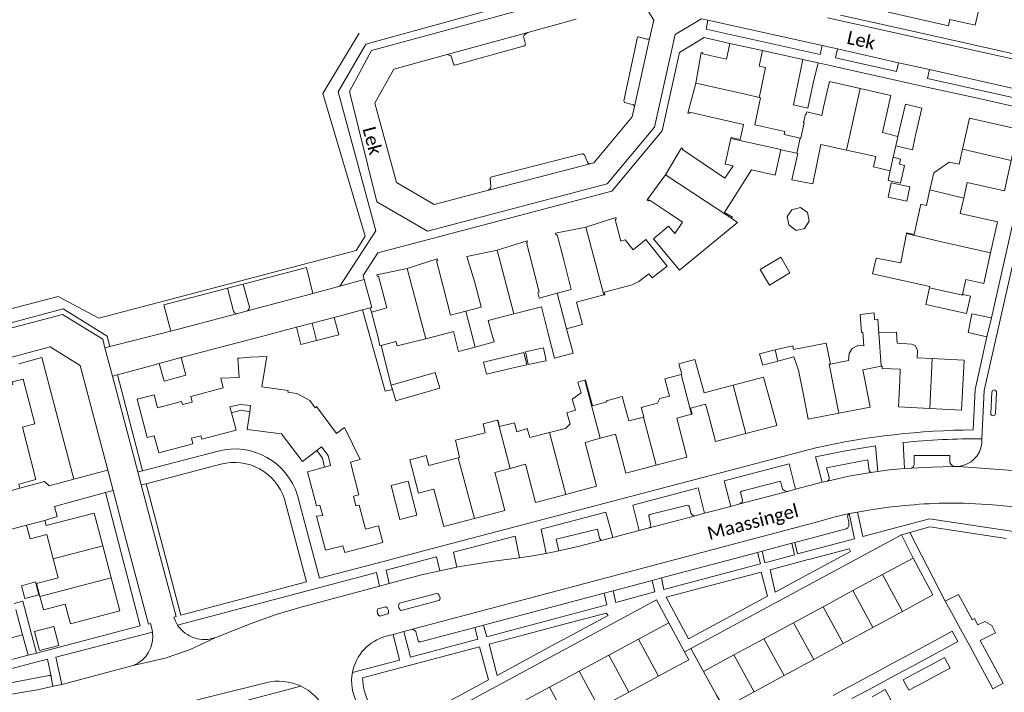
# Model space of a CAD drawing. Extents: x 177628 to 188968, y 384226 to 390673.
# Tile 201 of 256: x 183794 to 183981, y 385762 to 385890. Entities that reach past the tile are written whole.
import ezdxf

# ---------------------------------------------------------------- set-up
doc = ezdxf.new("R2010")
doc.units = 0
for name, color, linetype, lineweight in [('B01_D', 14, 'Continuous', 9), ('B01_F', 14, 'Continuous', 9), ('B01_T', 14, 'Continuous', 9), ('B02_D', 14, 'Continuous', 9), ('B02_F', 14, 'Continuous', 9), ('B02_T', 14, 'Continuous', 9), ('B07_D', 14, 'Continuous', 9), ('B11_D', 14, 'Continuous', 9), ('B11_F', 14, 'Continuous', 9), ('B11_S', 14, 'Continuous', 9), ('B14_F', 14, 'Continuous', 9), ('T02_T', 253, 'RASTER', 9), ('T03_F', 253, 'Continuous', 9), ('T03_T', 253, 'Continuous', 9), ('T04_F', 253, 'HAAG', 9), ('T04_T', 253, 'HAAG', 9), ('T05_F', 253, 'Continuous', 9), ('T05_T', 253, 'Continuous', 9), ('T22_F', 253, 'Continuous', 9), ('T22_T', 253, 'Continuous', 9), ('V00_D', 253, 'Continuous', 9), ('V00_F', 8, 'Continuous', 9), ('V00_T', 8, 'Continuous', 9), ('Z06', 7, 'Continuous', 9)]:
    doc.layers.add(name, color=color, linetype=linetype, lineweight=lineweight)
doc.styles.add('Legend', font='calibri.ttf')
doc.linetypes.add('HAAG', pattern='A,4,-1,[5,TOPOCAD.SHX,S=0.35,R=0,X=-0.35,Y=-0.35],-1', length=6)
doc.linetypes.add('RASTER', pattern='A,4,-1,[4,TOPOCAD.SHX,S=0.5,R=0,X=-0.5,Y=0],-1', length=6)

msp = doc.modelspace()

# ---------------------------------------------------------------- linework, layer by layer
at = {"layer": 'B01_D', "linetype": 'Continuous'}
for points in [[(183954.002, 385876.696), (183948.186, 385878), (183947.092, 385873.121)], [(183961.18, 385867.589), (183958.273, 385868.33), (183959.884, 385875.378), (183954.002, 385876.696)], [(183868.029, 385842.504), (183873.719, 385844.324), (183873.808, 385844.027), (183873.585, 385843.958), (183874.805, 385839.345)], [(183861.213, 385834.226), (183864.139, 385835.001), (183862.564, 385841.074), (183862.338, 385841.027), (183862.28, 385841.311), (183868.029, 385842.504)], [(183862.493, 385829.393), (183861.213, 385834.226)], [(183834.662, 385815.089), (183835.519, 385811.812), (183829.032, 385810.107), (183828.856, 385810.752), (183827.04, 385810.253), (183827.321, 385809.193), (183820.845, 385807.473), (183819.979, 385810.736), (183818.673, 385810.417), (183816.757, 385817.701), (183819.962, 385818.533), (183820.603, 385816.064)], [(183838.123, 385815.313), (183838.282, 385816.48), (183836.288, 385816.707), (183834.364, 385816.227), (183834.662, 385815.089)], [(183921.836, 385815.958), (183922.127, 385814.846), (183922.008, 385814.815)], [(183850.86, 385807.934), (183848.118, 385805.85), (183844.147, 385811.08), (183837.665, 385811.942), (183838.123, 385815.313)], [(183922.008, 385814.815), (183919.206, 385814.081), (183921.144, 385806.681), (183915.296, 385805.149)], [(183852.31, 385804.772), (183853.453, 385805.072), (183852.988, 385807), (183851.761, 385808.619), (183850.86, 385807.934)], [(183915.296, 385805.149), (183909.544, 385803.642), (183908.276, 385808.479)], [(183852.31, 385804.772), (183849.066, 385803.92), (183850.774, 385797.431), (183851.414, 385797.592), (183852.008, 385795.616), (183850.825, 385795.478), (183852.527, 385789.01), (183855.811, 385789.863), (183856.158, 385788.553), (183863.426, 385790.478), (183862.573, 385793.642)], [(183880.77, 385795.031), (183874.98, 385793.503), (183873.099, 385800.629), (183870.189, 385799.861), (183868.913, 385804.696)], [(183884.685, 385803.744), (183885.158, 385801.955)], [(183791.131, 385799.871), (183794.47, 385800.762)], [(183885.304, 385801.399), (183886.581, 385796.564), (183880.77, 385795.031)]]:
    msp.add_lwpolyline(points, dxfattribs=at)
at = {"layer": 'B01_F', "linetype": 'Continuous'}
for points in [[(183942.293, 385823.188), (183941.417, 385825.705), (183938.425, 385824.908)], [(183954.537, 385823.258), (183958.05, 385823.926)], [(183958.05, 385823.926), (183958.183, 385823.951), (183958.192, 385823.533), (183961.64, 385823.359)], [(183921.836, 385815.958), (183924.689, 385816.715)], [(183904.635, 385810.262), (183901.789, 385809.486)], [(183907.56, 385811.06), (183904.635, 385810.262)], [(183887.549, 385804.546), (183884.685, 385803.744)], [(183890.454, 385805.359), (183887.549, 385804.546)]]:
    msp.add_lwpolyline(points, dxfattribs=at)
at = {"layer": 'B01_T', "linetype": 'Continuous'}
for points in [[(183960.102, 385894.122), (183959.433, 385891.144), (183970.801, 385888.589), (183971.05, 385889.749), (183975.883, 385888.697), (183977.677, 385896.732)], [(183929.267, 385885.215), (183928.636, 385882.262), (183924.108, 385883.272), (183924.159, 385883.466), (183923.854, 385883.529), (183922.856, 385877.671)], [(183935.477, 385883.888), (183929.267, 385885.215)], [(183935.023, 385875.784), (183936.069, 385880.673), (183934.846, 385880.935), (183935.477, 385883.888)], [(183926.289, 385871.121), (183921.646, 385872.165), (183921.578, 385871.934), (183921.284, 385872.021), (183922.856, 385877.671)], [(183934.845, 385874.952), (183935.023, 385875.784)], [(183946.745, 385871.559), (183943.896, 385872.222)], [(183946.745, 385871.559), (183947.092, 385873.121)], [(183926.289, 385871.121), (183931.044, 385870.016)], [(183929.48, 385867.208), (183929.512, 385867.355), (183931.26, 385866.968), (183931.894, 385869.828)], [(183931.894, 385869.828), (183931.044, 385870.016)], [(183934.037, 385869.766), (183939.75, 385868.501), (183939.632, 385867.97)], [(183982.726, 385863.011), (183984.053, 385868.936), (183974.785, 385871.012), (183973.47, 385865.142)], [(183929.889, 385862.008), (183928.411, 385862.335), (183929.48, 385867.208)], [(183917.084, 385860.276), (183920.121, 385865.404), (183920.375, 385865.253), (183920.272, 385865.069), (183924.244, 385862.422)], [(183933.418, 385861.227), (183937.919, 385860.231), (183938.979, 385865.018)], [(183960.785, 385865.765), (183960.308, 385863.625)], [(183973.47, 385865.142), (183972.836, 385862.312)], [(183928.303, 385859.669), (183924.244, 385862.422)], [(183959.74, 385861.074), (183956.57, 385861.78), (183957.01, 385863.751)], [(183974.377, 385858.816), (183981.432, 385857.236), (183982.726, 385863.011)], [(183928.303, 385859.669), (183929.889, 385862.008)], [(183917.963, 385852.9), (183913.979, 385855.56), (183913.825, 385855.375), (183913.596, 385855.567), (183917.084, 385860.276)], [(183974.377, 385858.816), (183973.705, 385855.846)], [(183973.705, 385855.846), (183973.045, 385852.933)], [(183917.963, 385852.9), (183920.327, 385851.305)], [(183973.045, 385852.933), (183980.108, 385851.386), (183978.799, 385845.49)], [(183901.932, 385850.377), (183907.606, 385852.181), (183907.697, 385851.895), (183907.494, 385851.834), (183908.596, 385847.668)], [(183914.777, 385848.163), (183917.668, 385850.553), (183918.853, 385849.119), (183920.327, 385851.305)], [(183897.68, 385844.316), (183896.471, 385848.918), (183896.234, 385848.88), (183896.184, 385849.195), (183901.932, 385850.377)], [(183885.1, 385845.95), (183890.789, 385847.756), (183890.88, 385847.473), (183890.671, 385847.417), (183891.881, 385842.783)], [(183913.304, 385847.985), (183910.911, 385846.038), (183909.4, 385847.95), (183908.596, 385847.668)], [(183917.371, 385842.954), (183913.304, 385847.985)], [(183919.736, 385842.166), (183914.777, 385848.163)], [(183880.868, 385839.871), (183879.349, 385844.768), (183885.1, 385845.95)], [(183978.799, 385845.49), (183977.505, 385839.66), (183974.108, 385840.414)], [(183897.68, 385844.316), (183898.904, 385839.535)], [(183893.099, 385837.981), (183891.881, 385842.783)], [(183880.868, 385839.871), (183882.066, 385835.196)], [(183974.108, 385840.414), (183973.479, 385837.583), (183973.558, 385837.566)], [(183876.249, 385833.628), (183874.805, 385839.345)], [(183892.8, 385837.902), (183893.099, 385837.981)], [(183896.501, 385837.8), (183899.175, 385838.508)], [(183893.062, 385836.889), (183896.501, 385837.8)], [(183900.176, 385836.116), (183901.305, 385831.851), (183898.286, 385831.052)], [(183876.249, 385833.628), (183879.141, 385834.385)], [(183882.066, 385835.196), (183882.081, 385835.138), (183879.141, 385834.385)], [(183894.809, 385830.131), (183893.496, 385835.209)], [(183854.181, 385833.205), (183849.964, 385832.107)], [(183850.826, 385828.83), (183855.034, 385829.926), (183854.181, 385833.205)], [(183849.964, 385832.107), (183846.993, 385831.333)], [(183846.993, 385831.333), (183847.847, 385828.054), (183850.826, 385828.83)], [(183874.704, 385829.976), (183876.806, 385830.522), (183877.782, 385826.764), (183880.91, 385827.577)], [(183863.05, 385827.898), (183862.814, 385827.837), (183862.493, 385829.393)], [(183865.892, 385828.637), (183863.05, 385827.898)], [(183951.833, 385825.028), (183948.392, 385824.364)], [(183964.872, 385825.539), (183967.713, 385825.402)], [(183968.783, 385825.351), (183973.777, 385825.099), (183973.298, 385815.611), (183967.24, 385815.917)], [(183967.713, 385825.402), (183968.783, 385825.351)], [(183942.293, 385823.188), (183943.219, 385818.819)], [(183955.012, 385821.057), (183954.537, 385823.258)], [(183961.572, 385821.21), (183961.64, 385823.359)], [(183794.297, 385801.539), (183797.482, 385802.451), (183794.975, 385812.365), (183797.294, 385812.987), (183795.072, 385821.486), (183793.048, 385820.954), (183793.137, 385820.465), (183789.52, 385819.508)], [(183836.092, 385821.816), (183832.61, 385821.65), (183833.094, 385819.817), (183826.909, 385818.183), (183827.184, 385817.141), (183825.341, 385816.654), (183825.178, 385817.272), (183820.603, 385816.064)], [(183915.538, 385816.926), (183916.01, 385817.796), (183917.846, 385818.284), (183916.973, 385821.561), (183920.024, 385822.372)], [(183920.024, 385822.372), (183920.147, 385822.405)], [(183936.91, 385817.539), (183935.68, 385821.86), (183929.919, 385820.331)], [(183955.012, 385821.057), (183955.945, 385816.146), (183949.982, 385815.014)], [(183967.24, 385815.917), (183961.32, 385816.216), (183961.572, 385821.21)], [(183862.573, 385793.642), (183860.133, 385793), (183858.925, 385797.59), (183858.289, 385797.423), (183857.804, 385799.265), (183858.865, 385799.544), (183857.238, 385805.725), (183859.08, 385806.21), (183856.12, 385812.29), (183854.605, 385811.168), (183850.827, 385816.27), (183850.564, 385816.075), (183849.56, 385817.43), (183847.04, 385818.77), (183845.369, 385819), (183845.414, 385819.326), (183840.417, 385820.014)], [(183929.919, 385820.331), (183924.397, 385818.866)], [(183936.91, 385817.539), (183938.179, 385812.703), (183932.323, 385811.167)], [(183949.982, 385815.014), (183944.151, 385813.907), (183943.219, 385818.819)], [(183834.662, 385815.089), (183836.483, 385815.626), (183838.123, 385815.313)], [(183932.323, 385811.167), (183926.577, 385809.66), (183925.309, 385814.496), (183924.689, 385816.715)], [(183912.876, 385814.295), (183910.091, 385813.556)], [(183912.876, 385814.295), (183912.978, 385814.322)], [(183907.56, 385811.06), (183908.276, 385808.479)], [(183898.154, 385799.614), (183903.989, 385801.153), (183901.789, 385809.486)], [(183850.86, 385807.934), (183851.953, 385806.491), (183852.31, 385804.772)], [(183868.913, 385804.696), (183868.523, 385806.171), (183871.612, 385806.986), (183872.103, 385805.122)], [(183898.154, 385799.614), (183892.371, 385798.088), (183890.454, 385805.359)], [(183794.47, 385800.762), (183794.297, 385801.539)], [(183885.158, 385801.955), (183885.304, 385801.399)], [(183810.222, 385789.823), (183808.574, 385796.066), (183799.494, 385793.683), (183799.228, 385794.65)], [(183799.228, 385794.65), (183795.765, 385793.737)], [(183795.765, 385793.737), (183796.438, 385791.184)], [(183796.438, 385791.184), (183799.602, 385792.017), (183800.826, 385787.342)], [(183810.222, 385789.823), (183811.821, 385783.767)], [(183964.065, 385787.505), (183958.293, 385784.382)], [(183963.465, 385778.135), (183967.85, 385780.507), (183964.065, 385787.505)], [(183800.826, 385787.342), (183801.757, 385783.788), (183797.603, 385782.7), (183798.276, 385780.19)], [(183811.821, 385783.767), (183813.471, 385777.52), (183804.09, 385775.037), (183803.105, 385778.759), (183798.948, 385777.659), (183798.436, 385779.593)], [(183952.653, 385781.331), (183958.293, 385784.382)], [(183798.276, 385780.19), (183798.436, 385779.593)], [(183947.014, 385778.281), (183952.653, 385781.331)], [(183941.374, 385775.23), (183947.014, 385778.281)], [(183963.465, 385778.135), (183962.079, 385777.384)], [(183793.713, 385777.762), (183795, 385772.93)], [(183962.079, 385777.384), (183956.45, 385774.331)], [(183911.932, 385772.123), (183917.715, 385775.241)], [(183917.715, 385775.241), (183920.69, 385769.721)], [(183935.734, 385772.179), (183941.374, 385775.23)], [(183956.45, 385774.331), (183950.831, 385771.284)], [(183795, 385772.93), (183791.17, 385771.91), (183791.29, 385771.42), (183786.49, 385770.16), (183786.36, 385770.64), (183778.97, 385768.66), (183779.11, 385768.2), (183774.32, 385766.93), (183774.19, 385767.41), (183770.35, 385766.41), (183769.161, 385770.916), (183766.54, 385770.19), (183767.34, 385767.16), (183744.45, 385761.09), (183743.59, 385764.24), (183741.08, 385763.58), (183740.47, 385762.39), (183735.759, 385764.629)], [(183906.298, 385769.086), (183911.932, 385772.123)], [(183930.075, 385769.117), (183935.734, 385772.179)], [(183950.831, 385771.284), (183945.211, 385768.237)], [(183900.678, 385766.056), (183906.298, 385769.086)], [(183920.69, 385769.721), (183921.508, 385768.204), (183916.877, 385765.707)], [(183930.075, 385769.117), (183924.296, 385765.991)], [(183945.211, 385768.237), (183939.591, 385765.19)], [(183895.049, 385763.022), (183900.678, 385766.056)], [(183915.743, 385765.094), (183910.108, 385762.05)], [(183916.877, 385765.707), (183915.743, 385765.094)], [(183924.296, 385765.991), (183926.738, 385761.477)], [(183939.591, 385765.19), (183933.927, 385762.119)], [(183889.425, 385759.99), (183895.049, 385763.022)], [(183910.108, 385762.05), (183904.474, 385759.006)], [(183933.927, 385762.119), (183928.22, 385759.024), (183926.738, 385761.477)]]:
    msp.add_lwpolyline(points, dxfattribs=at)
at = {"layer": 'B02_D', "linetype": 'Continuous'}
msp.add_lwpolyline([(183964.599, 385868.069), (183965.764, 385872.932), (183962.61, 385873.687), (183961.18, 385867.589)], dxfattribs=at)
at = {"layer": 'B02_F', "linetype": 'Continuous'}
for points in [[(183941.385, 385873.579), (183943.176, 385882.173)], [(183943.176, 385882.173), (183946.027, 385881.54)], [(183946.027, 385881.54), (183945.136, 385877.673)], [(183938.425, 385824.908), (183935.533, 385824.137)], [(183864.995, 385820.333), (183873.363, 385822.722), (183874.208, 385819.761), (183865.84, 385817.372)], [(183865.217, 385819.556), (183864.995, 385820.333)], [(183865.84, 385817.372), (183865.217, 385819.556)], [(183868.184, 385802.141), (183869.84, 385795.689), (183866.611, 385794.86), (183864.955, 385801.312)]]:
    msp.add_lwpolyline(points, dxfattribs=at)
at = {"layer": 'B02_T', "linetype": 'Continuous'}
for points in [[(183944.067, 385872.929), (183945.136, 385877.673)], [(183964.599, 385868.069), (183964.436, 385867.172)], [(183964.436, 385867.172), (183963.964, 385865.056), (183960.785, 385865.765)], [(183973.558, 385837.566), (183974.973, 385837.252), (183974.244, 385833.972), (183969.363, 385835.055)], [(183820.955, 385824.451), (183821.854, 385821.128), (183826.001, 385822.251), (183825.102, 385825.573)], [(183825.102, 385825.573), (183820.955, 385824.451)], [(183973.094, 385774.034), (183971.707, 385776.595)], [(183968.968, 385772.273), (183971.523, 385773.654), (183972.581, 385771.696), (183970.026, 385770.315)], [(183960.127, 385767.494), (183962.647, 385768.856)], [(183978.463, 385768.807), (183979.635, 385766.643)], [(183957.607, 385766.132), (183960.127, 385767.494)], [(183963.705, 385766.898), (183961.185, 385765.536)], [(183965.005, 385765.891), (183967.511, 385767.244)], [(183967.511, 385767.244), (183970.037, 385768.61), (183971.1, 385766.642), (183968.583, 385765.282)], [(183977.618, 385765.674), (183976.498, 385767.744)], [(183961.185, 385765.536), (183958.665, 385764.174)], [(183968.583, 385765.282), (183966.068, 385763.923)], [(183979.635, 385766.643), (183981.189, 385763.772), (183979.224, 385762.709), (183977.618, 385765.674)], [(183951.415, 385762.788), (183948.906, 385761.43)], [(183957.356, 385759.216), (183959.868, 385760.573), (183958.805, 385762.54), (183956.293, 385761.183)]]:
    msp.add_lwpolyline(points, dxfattribs=at)
at = {"layer": 'B07_D', "linetype": 'Continuous'}
for points in [[(183934.845, 385874.952), (183932.287, 385875.57), (183922.856, 385877.671)], [(183951.413, 385864.98), (183954.002, 385876.696)], [(183938.979, 385865.018), (183938.995, 385865.092), (183929.48, 385867.208)], [(183942.011, 385864.421), (183942.642, 385867.252)], [(183960.785, 385865.765), (183961.18, 385867.589)], [(183942.001, 385864.378), (183942.011, 385864.421)], [(183973.47, 385865.142), (183982.726, 385863.011)], [(183959.74, 385861.074), (183960.308, 385863.625)], [(183917.084, 385860.276), (183929.661, 385851.987)], [(183967.238, 385857.413), (183973.705, 385855.846)], [(183901.932, 385850.377), (183905.331, 385837.469)], [(183962.836, 385849.135), (183969.466, 385847.582), (183978.799, 385845.49)], [(183885.1, 385845.95), (183888.275, 385833.895)], [(183868.029, 385842.504), (183871.543, 385829.173)], [(183967.2, 385838.849), (183973.531, 385837.443), (183973.558, 385837.566)], [(183896.501, 385837.8), (183898.286, 385831.052)], [(183879.141, 385834.385), (183880.91, 385827.577)], [(183850.826, 385828.83), (183849.964, 385832.107)], [(183957.565, 385830.274), (183958.05, 385823.926)], [(183937.92, 385827.038), (183938.425, 385824.908)], [(183967.24, 385815.917), (183967.713, 385825.402)], [(183948.392, 385824.364), (183948.177, 385824.322), (183949.982, 385815.014)], [(183901.73, 385821.268), (183904.635, 385810.262)], [(183920.024, 385822.372), (183922.008, 385814.815)], [(183929.919, 385820.331), (183932.323, 385811.167)], [(183885.137, 385813.677), (183887.549, 385804.546)], [(183912.876, 385814.295), (183915.296, 385805.149)], [(183895.052, 385811.351), (183898.154, 385799.614)], [(183877.719, 385806.568), (183880.77, 385795.031)], [(183810.222, 385789.823), (183800.826, 385787.342)], [(183811.821, 385783.767), (183798.276, 385780.19)], [(183958.293, 385784.382), (183962.079, 385777.384)], [(183952.653, 385781.331), (183956.45, 385774.331)], [(183947.014, 385778.281), (183950.831, 385771.284)], [(183941.374, 385775.23), (183945.211, 385768.237)], [(183915.743, 385765.094), (183911.932, 385772.123)], [(183935.734, 385772.179), (183939.591, 385765.19)], [(183910.108, 385762.05), (183906.298, 385769.086)], [(183933.927, 385762.119), (183930.075, 385769.117)], [(183900.678, 385766.056), (183904.474, 385759.006)], [(183895.049, 385763.022), (183898.846, 385755.965)]]:
    msp.add_lwpolyline(points, dxfattribs=at)
at = {"layer": 'B11_D', "linetype": 'Continuous'}
msp.add_lwpolyline([(183957.366, 385832.875), (183957.565, 385830.274)], dxfattribs=at)
at = {"layer": 'B11_F', "linetype": 'Continuous'}
for points in [[(183943.296, 385870.186), (183943.653, 385871.786)], [(183967.016, 385856.283), (183967.238, 385857.413)], [(183964.312, 385848.97), (183965.528, 385854.698), (183966.63, 385854.464), (183967.016, 385856.283)], [(183888.275, 385833.895), (183883.401, 385832.604), (183884.029, 385830.303)], [(183960.915, 385830.44), (183957.565, 385830.274)], [(183960.915, 385830.44), (183961.073, 385828.325), (183963.79, 385828.145), (183964.551, 385827.785), (183964.939, 385826.923), (183964.872, 385825.539)]]:
    msp.add_lwpolyline(points, dxfattribs=at)
at = {"layer": 'B11_S', "linetype": 'Continuous'}
for points in [[(183934.845, 385874.952), (183935.107, 385874.886), (183934.037, 385869.766)], [(183943.653, 385871.786), (183943.784, 385871.757), (183943.896, 385872.222)], [(183942.642, 385867.252), (183942.754, 385867.225), (183943.395, 385870.163), (183943.296, 385870.186)], [(183939.632, 385867.97), (183942.642, 385867.252)], [(183942.001, 385864.378), (183942.178, 385864.341), (183941.079, 385859.362), (183945.042, 385858.566), (183946.565, 385866.045), (183951.413, 385864.98)], [(183938.979, 385865.018), (183942.001, 385864.378)], [(183951.413, 385864.98), (183957.01, 385863.751)], [(183967.238, 385857.413), (183968.026, 385860.674), (183970.949, 385862.671), (183972.836, 385862.312)], [(183933.418, 385861.227), (183928.273, 385853.132), (183929.795, 385852.239), (183929.661, 385851.987)], [(183919.736, 385842.166), (183930.752, 385851.245), (183929.661, 385851.987)], [(183961.736, 385843.569), (183962.836, 385849.135)], [(183962.836, 385849.135), (183962.86, 385849.257), (183964.312, 385848.97)], [(183967.2, 385838.849), (183967.247, 385839.059), (183956.361, 385841.473), (183957.094, 385844.487), (183961.736, 385843.569)], [(183917.371, 385842.954), (183914.556, 385840.702), (183913.93, 385841.482), (183911.973, 385840.014), (183910.755, 385839.41), (183905.473, 385838.025), (183905.573, 385837.518), (183905.331, 385837.469)], [(183892.8, 385837.902), (183893.062, 385836.889)], [(183899.175, 385838.508), (183898.904, 385839.535)], [(183900.176, 385836.116), (183905.331, 385837.469)], [(183893.496, 385835.209), (183888.275, 385833.895)], [(183951.833, 385825.028), (183951.941, 385826.342), (183952.531, 385827.318), (183953.56, 385827.899), (183954.732, 385827.847), (183954.552, 385830.381), (183954.271, 385830.354), (183954.025, 385833.786), (183956.679, 385834.053), (183956.762, 385832.837), (183957.366, 385832.875)], [(183898.286, 385831.052), (183899.511, 385826.422), (183896.007, 385825.495), (183894.809, 385830.131)], [(183865.892, 385828.637), (183866.111, 385827.792), (183871.543, 385829.173)], [(183871.543, 385829.173), (183874.704, 385829.976)], [(183880.91, 385827.577), (183884.513, 385828.59), (183884.029, 385830.303)], [(183948.392, 385824.364), (183947.577, 385828.332), (183941.36, 385827.147), (183941.226, 385827.818), (183937.92, 385827.038)], [(183836.092, 385821.816), (183835.888, 385825.492), (183836.123, 385825.491)], [(183838.201, 385825.65), (183836.123, 385825.491)], [(183838.201, 385825.65), (183841.338, 385825.814), (183840.417, 385820.014)], [(183924.397, 385818.866), (183922.642, 385825.196), (183919.626, 385824.395), (183920.147, 385822.405)], [(183895.052, 385811.351), (183898.065, 385812.12), (183898.95, 385813.011), (183898.343, 385815.117), (183899.969, 385815.579), (183899.371, 385817.67), (183901.083, 385818.871), (183900.444, 385820.896), (183901.73, 385821.268)], [(183901.73, 385821.268), (183901.893, 385821.315), (183903.232, 385816.45), (183905.929, 385817.185), (183905.861, 385817.367), (183908.855, 385818.179), (183910.091, 385813.556)], [(183915.538, 385816.926), (183912.472, 385816.132), (183912.978, 385814.322)], [(183882.853, 385811.297), (183882.465, 385812.984), (183885.137, 385813.677)], [(183885.137, 385813.677), (183885.233, 385813.702), (183885.556, 385812.479), (183888.369, 385813.223), (183888.846, 385811.505), (183890.82, 385812.094), (183891.288, 385810.391), (183895.052, 385811.351)], [(183877.929, 385806.622), (183877.18, 385809.878), (183882.853, 385811.297)], [(183872.103, 385805.122), (183877.719, 385806.568)], [(183877.719, 385806.568), (183877.929, 385806.622)]]:
    msp.add_lwpolyline(points, dxfattribs=at)
at = {"layer": 'B14_F', "linetype": 'Continuous'}
for points in [[(183941.385, 385873.579), (183944.067, 385872.929)], [(183959.74, 385861.074), (183959.337, 385859.221), (183961.674, 385858.688), (183962.469, 385862.029), (183961.507, 385862.281), (183961.715, 385863.277), (183960.308, 385863.625)], [(183962.901, 385855.282), (183959.337, 385856.048), (183959.927, 385858.79), (183963.491, 385858.024), (183962.901, 385855.282)], [(183940.457, 385850.766), (183940.16, 385852.37), (183941.05, 385853.664), (183942.716, 385854.058), (183944.045, 385853.129), (183944.344, 385851.503), (183943.456, 385850.125), (183941.868, 385849.742), (183940.457, 385850.766)], [(183935.027, 385842.325), (183936.785, 385839.356), (183940.705, 385841.678), (183938.947, 385844.647), (183935.027, 385842.325)], [(183967.2, 385838.849), (183966.5, 385835.69), (183969.363, 385835.055)], [(183975.237, 385833.899), (183974.52, 385830.317), (183978.115, 385829.52)], [(183978.115, 385829.52), (183978.94, 385833.152), (183975.237, 385833.899)], [(183890.506, 385826.703), (183891.01, 385824.253), (183894.437, 385824.958), (183893.933, 385827.408), (183890.506, 385826.703)], [(183937.92, 385827.038), (183934.941, 385826.304), (183935.533, 385824.137)], [(183887.347, 385825.868), (183882.522, 385824.729), (183883.069, 385822.412), (183887.894, 385823.551)], [(183887.347, 385825.868), (183890.199, 385826.541), (183890.746, 385824.224), (183887.894, 385823.551)], [(183864.955, 385801.312), (183868.184, 385802.141)], [(183797.418, 385782.999), (183798.085, 385780.553), (183795.443, 385779.832), (183794.776, 385782.278), (183797.418, 385782.999)], [(183970.181, 385779.338), (183972.687, 385780.59), (183974.129, 385777.917)], [(183971.707, 385776.595), (183970.181, 385779.338)], [(183974.129, 385777.917), (183975.267, 385775.809), (183975.751, 385776.07), (183976.375, 385774.843), (183977.685, 385775.463), (183979.015, 385774.708), (183979.744, 385773.303), (183976.802, 385771.875)], [(183801.894, 385770.948), (183800.949, 385774.529), (183797.266, 385773.557), (183798.211, 385769.976), (183801.894, 385770.948)], [(183974.827, 385770.832), (183973.094, 385774.034)], [(183962.647, 385768.856), (183965.793, 385770.557)], [(183965.793, 385770.557), (183968.968, 385772.273)], [(183976.498, 385767.744), (183974.827, 385770.832)], [(183976.802, 385771.875), (183978.463, 385768.807)], [(183966.857, 385768.602), (183970.026, 385770.315)], [(183963.705, 385766.898), (183966.857, 385768.602)], [(183954.561, 385764.491), (183957.607, 385766.132)], [(183966.068, 385763.923), (183963.265, 385762.409), (183962.213, 385764.382), (183965.005, 385765.891)], [(183951.415, 385762.788), (183954.561, 385764.491)], [(183955.592, 385762.512), (183958.665, 385764.174)], [(183955.592, 385762.512), (183952.476, 385760.828)]]:
    msp.add_lwpolyline(points, dxfattribs=at)
at = {"layer": 'T02_T', "linetype": 'RASTER'}
for points in [[(183943.176, 385882.173), (183935.477, 385883.888)], [(183975.729, 385874.94), (183966.952, 385876.89)], [(183976.745, 385823.487), (183978.115, 385829.52)]]:
    msp.add_lwpolyline(points, dxfattribs=at)
at = {"layer": 'T03_F', "linetype": 'Continuous'}
for points in [[(183730.848, 385973.586), (183738.064, 385934.415), (183742.029, 385910.399), (183745.905, 385888.555), (183750.683, 385889.828), (183754.02, 385877.025), (183764.681, 385835.715), (183772.713, 385831.237), (183775.213, 385830.298), (183801.759, 385837.203), (183809.463, 385833.094), (183858.355, 385845.94), (183860.009, 385848.664)], [(183970.181, 385779.338), (183963.488, 385792.397)]]:
    msp.add_lwpolyline(points, dxfattribs=at)
at = {"layer": 'T03_T', "linetype": 'Continuous'}
msp.add_lwpolyline([(183801.694, 385814.023), (183798.643, 385825.583), (183794.303, 385824.428)], dxfattribs=at)
at = {"layer": 'T04_F', "linetype": 'HAAG'}
msp.add_lwpolyline([(183860.009, 385848.664), (183852.021, 385875.738), (183858.909, 385887.199)], dxfattribs=at)
at = {"layer": 'T04_T', "linetype": 'HAAG'}
for points in [[(183970.499, 385886.081), (183960.287, 385888.367)], [(183804.731, 385802.512), (183801.694, 385814.023)], [(183799.183, 385802.049), (183800.006, 385801.243), (183804.731, 385802.512)], [(183963.488, 385792.397), (183967.26, 385793.43), (183981.779, 385791.26)]]:
    msp.add_lwpolyline(points, dxfattribs=at)
at = {"layer": 'T05_F', "linetype": 'Continuous'}
for points in [[(183864.995, 385820.333), (183863.05, 385827.898)], [(183797.621, 385769.476), (183795.022, 385779.345)]]:
    msp.add_lwpolyline(points, dxfattribs=at)
at = {"layer": 'T05_T', "linetype": 'Continuous'}
for points in [[(183960.287, 385888.367), (183950.322, 385890.597)], [(183929.267, 385885.215), (183924.437, 385886.337)], [(183825.102, 385825.573), (183841.816, 385829.971)], [(183818.176, 385823.704), (183820.955, 385824.451)], [(183863.261, 385786.802), (183871.344, 385788.928)], [(183797.621, 385769.476), (183811.533, 385773.108)]]:
    msp.add_lwpolyline(points, dxfattribs=at)
at = {"layer": 'T22_F', "linetype": 'Continuous'}
for points in [[(183863.814, 385819.22), (183865.217, 385819.556)], [(183795.022, 385779.345), (183793.414, 385778.89)]]:
    msp.add_lwpolyline(points, dxfattribs=at)
at = {"layer": 'T22_T', "linetype": 'Continuous'}
for points in [[(183859.564, 385834.625), (183861.004, 385835.005)], [(183961.876, 385791.955), (183963.488, 385792.397)], [(183796.027, 385769.059), (183797.621, 385769.476)], [(183920.69, 385769.721), (183921.903, 385770.376)]]:
    msp.add_lwpolyline(points, dxfattribs=at)
at = {"layer": 'V00_D', "linetype": 'Continuous'}
for points in [[(183810.634, 385827.456), (183810.211, 385829.056), (183802.558, 385833.782), (183776.34, 385826.857)], [(183812.059, 385822.065), (183810.634, 385827.456)], [(183816.858, 385803.904), (183812.059, 385822.065)], [(183817.521, 385801.394), (183816.858, 385803.904)], [(183819.856, 385792.558), (183817.521, 385801.394)], [(183824.431, 385774.785), (183824.025, 385775.508), (183823.722, 385776.279), (183824.127, 385776.399), (183819.856, 385792.558)]]:
    msp.add_lwpolyline(points, dxfattribs=at)
at = {"layer": 'V00_F', "linetype": 'Continuous'}
for points in [[(183925.13, 385889.654), (183924.774, 385887.956), (183946.416, 385883.131), (183946.794, 385884.828)], [(183890.913, 385887.328), (183890.403, 385886.994), (183890.228, 385886.798), (183890.109, 385886.566), (183890.483, 385885.031), (183890.438, 385884.933), (183890.277, 385884.798), (183877.079, 385881.133), (183876.953, 385881.195), (183876.838, 385881.352), (183876.384, 385882.82), (183876.19, 385882.962), (183875.64, 385883.116)], [(183911.156, 385873.25), (183910.965, 385873.588), (183909.303, 385874.01), (183909.193, 385874.187), (183909.178, 385874.353), (183911.749, 385886.411), (183911.86, 385886.515), (183911.947, 385886.516), (183913.553, 385886.042), (183913.768, 385886.035), (183914.028, 385886.092)], [(183961.306, 385881.576), (183960.931, 385879.895), (183949.324, 385882.483), (183949.701, 385884.177)], [(183983.724, 385876.553), (183983.296, 385874.908), (183966.819, 385878.582), (183967.193, 385880.257)], [(183902.739, 385862.397), (183902.513, 385862.396), (183902.392, 385862.479), (183902.229, 385862.658), (183901.715, 385864.107), (183901.379, 385864.283), (183901.151, 385864.282), (183884.096, 385859.924), (183883.843, 385859.767), (183883.787, 385859.575), (183883.929, 385858.018), (183883.832, 385857.695), (183883.483, 385857.364)], [(183835.6, 385833.909), (183835.223, 385834.068), (183835.022, 385834.373), (183833.896, 385838.758)], [(183836.903, 385839.547), (183838.05, 385835.174), (183837.989, 385834.835), (183837.672, 385834.455)], [(183837.672, 385834.455), (183850.096, 385837.728)], [(183835.6, 385833.909), (183837.672, 385834.455)], [(183859.564, 385834.625), (183863.814, 385819.22)], [(183861.213, 385834.226), (183861.004, 385835.005)], [(183823.12, 385830.621), (183835.6, 385833.909)], [(183957.355, 385803.974), (183956.95, 385808.826)], [(183962.18, 385809.457), (183962.456, 385804.498)], [(183946.815, 385801.905), (183945.536, 385806.743)], [(183947.801, 385802.148), (183948.097, 385802.356), (183948.145, 385802.545), (183948.127, 385802.792), (183947.654, 385804.666), (183955.492, 385806.146), (183955.74, 385804.107), (183956.027, 385803.777)], [(183963.774, 385804.588), (183964.127, 385804.862), (183964.256, 385805.293), (183964.257, 385806.966), (183971.046, 385807.019), (183971.089, 385805.596), (183971.287, 385805.264), (183971.671, 385804.908)], [(183940.552, 385805.431), (183941.78, 385800.577)], [(183972.736, 385804.922), (183988.903, 385803.701)], [(183809.717, 385803.833), (183811.164, 385804.205)], [(183817.789, 385804.105), (183816.858, 385803.904)], [(183818.449, 385801.613), (183817.521, 385801.394)], [(183923.273, 385800.871), (183924.501, 385796.02)], [(183929.494, 385797.337), (183928.238, 385802.181)], [(183931.199, 385797.787), (183931.632, 385798.141), (183931.685, 385798.43), (183931.33, 385800.053), (183931.554, 385800.218), (183938.927, 385802.098), (183939.193, 385800.841), (183939.363, 385800.556), (183939.703, 385800.308), (183940.224, 385800.167)], [(183810.733, 385799.941), (183812.178, 385800.367)], [(183912.087, 385792.746), (183910.834, 385797.588)], [(183913.748, 385793.184), (183914.128, 385793.41), (183914.262, 385793.618), (183914.249, 385793.995), (183913.879, 385795.45), (183913.903, 385795.625), (183914.079, 385795.762), (183921.249, 385797.553), (183921.505, 385797.448), (183921.632, 385797.234), (183921.893, 385796.038), (183922.087, 385795.767), (183922.53, 385795.5)], [(183905.728, 385796.24), (183907.069, 385791.423)], [(183941.613, 385790.473), (183951.343, 385793.056), (183951.713, 385793.276), (183951.887, 385793.667), (183951.897, 385794.413), (183951.64, 385795.407), (183951.704, 385795.661), (183951.965, 385795.951)], [(183951.965, 385795.951), (183952.985, 385791.172)], [(183953.5, 385796.259), (183954.546, 385791.587)], [(183894.421, 385788.414), (183893.447, 385792.999)], [(183896.818, 385788.884), (183896.285, 385791.076), (183904.152, 385792.993), (183904.511, 385791.308), (183904.841, 385790.835)], [(183888.505, 385791.695), (183889.343, 385787.567)], [(183964.065, 385787.505), (183961.876, 385791.955)], [(183935.421, 385788.829), (183941.058, 385790.325)], [(183941.058, 385790.325), (183941.613, 385790.473)], [(183941.058, 385790.325), (183941.593, 385788.14)], [(183941.613, 385790.473), (183942.159, 385788.291)], [(183873.576, 385787.755), (183874.189, 385785.072)], [(183877.433, 385785.786), (183876.82, 385788.611)], [(183916.312, 385783.756), (183934.537, 385788.594)], [(183934.537, 385788.594), (183935.421, 385788.829)], [(183934.537, 385788.594), (183935.098, 385786.411)], [(183935.421, 385788.829), (183935.926, 385786.632)], [(183944.145, 385787.228), (183944.547, 385787.334)], [(183862.761, 385782.187), (183862.186, 385784.749)], [(183864, 385785.228), (183864.604, 385782.678)], [(183914.549, 385783.288), (183916.312, 385783.756)], [(183916.312, 385783.756), (183916.783, 385781.537)], [(183935.261, 385784.872), (183936.443, 385780.287)], [(183937.902, 385781.073), (183936.935, 385785.316)], [(183945.228, 385785.019), (183945.593, 385785.216)], [(183907.111, 385781.313), (183914.549, 385783.288)], [(183914.549, 385783.288), (183915.066, 385781.08)], [(183873.563, 385780.798), (183873.816, 385780.734), (183874.052, 385780.539), (183874.289, 385779.94), (183874.21, 385779.63), (183874.056, 385779.432)], [(183882.48, 385774.774), (183905.438, 385780.869)], [(183905.438, 385780.869), (183907.111, 385781.313)], [(183905.438, 385780.869), (183905.935, 385778.65)], [(183907.111, 385781.313), (183907.638, 385779.104)], [(183863.99, 385778.29), (183864.225, 385778.095), (183864.477, 385777.552), (183864.461, 385777.137), (183864.34, 385776.9)], [(183866.885, 385777.545), (183866.671, 385777.704), (183866.517, 385777.923), (183866.374, 385778.364), (183866.445, 385778.645), (183866.588, 385778.978)], [(183862.803, 385776.466), (183862.585, 385776.671), (183862.386, 385777.006), (183862.317, 385777.443), (183862.44, 385777.898)], [(183869.029, 385774), (183869.363, 385773.84), (183869.651, 385773.558), (183870.082, 385771.798), (183870.292, 385771.597), (183870.574, 385771.613), (183880.863, 385774.345)], [(183880.863, 385774.345), (183882.48, 385774.774)], [(183880.863, 385774.345), (183881.429, 385772.129)], [(183882.48, 385774.774), (183883.111, 385772.576)], [(183894.968, 385774.19), (183895.404, 385774.306)], [(183795, 385772.93), (183796.027, 385769.059)], [(183831.683, 385772.45), (183826.655, 385770.108), (183822.063, 385768.519), (183815.97, 385767.122)], [(183881.77, 385770.674), (183883.448, 385764.373)], [(183885.076, 385765.251), (183883.57, 385771.154)], [(183896.389, 385771.357), (183896.743, 385771.548)], [(183802.431, 385763.541), (183801.317, 385768.709)], [(183924.296, 385765.991), (183921.903, 385770.376)], [(183800.43, 385765.012), (183799.742, 385768.301)], [(183789.12, 385763.26), (183793.083, 385763.894), (183799.991, 385765.216), (183800.318, 385765.199), (183800.43, 385765.012)], [(183800.43, 385765.012), (183800.683, 385763.45), (183800.754, 385763.26), (183800.871, 385763.17)]]:
    msp.add_lwpolyline(points, dxfattribs=at)
at = {"layer": 'V00_T', "linetype": 'Continuous'}
for points in [[(183878.163, 386007.197), (183877.748, 386007.241), (183876.62, 385995.174), (183889.448, 385948.368), (183885.968, 385942.211), (183897.986, 385898.069), (183896.935, 385893.62), (183861.264, 385883.876), (183857.039, 385876.136), (183862.23, 385855.178), (183871.883, 385849.58), (183905.999, 385858.544), (183914.98, 385869.343), (183918.918, 385886.953), (183923.874, 385889.934), (183925.13, 385889.654)], [(183994.54, 385931.749), (183983.704, 385883.126), (183970.499, 385886.081)], [(183893.54, 385908.399), (183895.668, 385900.584), (183894.219, 385894.523), (183860.153, 385885.116), (183854.929, 385876.013), (183862.083, 385849.62), (183855.256, 385839.144)], [(183914.028, 385886.092), (183914.829, 385889.674), (183910.079, 385897.375), (183910.204, 385897.927)], [(183900.097, 385889.861), (183890.913, 385887.328)], [(183925.13, 385889.654), (183946.571, 385884.878)], [(183947.818, 385890.115), (183985.17, 385881.774), (183985.072, 385881.379), (183985.692, 385881.219)], [(183890.913, 385887.328), (183875.64, 385883.116)], [(183924.437, 385886.337), (183919.739, 385883.5), (183916.406, 385868.607), (183906.87, 385857.157), (183862.469, 385845.494), (183859.678, 385841.184), (183859.881, 385840.414)], [(183911.156, 385873.25), (183914.028, 385886.092)], [(183946.794, 385884.828), (183946.571, 385884.878)], [(183949.701, 385884.177), (183946.794, 385884.828)], [(183875.64, 385883.116), (183865.491, 385880.317), (183861.857, 385873.873), (183865.965, 385858.809), (183873.151, 385854.663), (183883.483, 385857.364)], [(183961.306, 385881.576), (183949.701, 385884.177)], [(183966.952, 385876.89), (183946.027, 385881.54)], [(183967.193, 385880.257), (183961.306, 385881.576)], [(183983.724, 385876.553), (183967.193, 385880.257)], [(183978.94, 385833.152), (183987.159, 385869.338), (183984.979, 385872.885), (183975.729, 385874.94)], [(183902.739, 385862.397), (183903.459, 385862.585), (183910.724, 385871.317), (183911.156, 385873.25)], [(183988.92, 385869.309), (183977.571, 385819.308), (183977.158, 385810.174)], [(183883.483, 385857.364), (183902.739, 385862.397)], [(183850.096, 385837.728), (183848.877, 385842.687), (183836.903, 385839.547)], [(183859.881, 385840.414), (183855.256, 385839.144)], [(183861.004, 385835.005), (183861.289, 385835.08), (183859.881, 385840.414)], [(183833.896, 385838.758), (183821.821, 385835.591), (183823.12, 385830.621)], [(183836.903, 385839.547), (183833.896, 385838.758)], [(183855.256, 385839.144), (183850.096, 385837.728)], [(183776.394, 385827.885), (183775.905, 385829.785), (183788.7, 385833.109), (183789.208, 385831.249), (183802.694, 385834.833), (183811.049, 385829.653), (183811.563, 385827.702)], [(183854.181, 385833.205), (183859.564, 385834.625)], [(183823.12, 385830.621), (183811.563, 385827.702)], [(183841.816, 385829.971), (183846.993, 385831.333)], [(183811.164, 385804.205), (183805.916, 385824.074), (183800.221, 385827.6), (183778.494, 385821.828)], [(183810.634, 385827.456), (183811.563, 385827.702)], [(183812.986, 385822.31), (183818.176, 385823.704)], [(183975.5, 385811.858), (183975.844, 385819.519), (183976.745, 385823.487)], [(183812.059, 385822.065), (183812.986, 385822.31)], [(183812.986, 385822.31), (183817.789, 385804.105)], [(183979.023, 385819.004), (183978.835, 385814.994)], [(183979.743, 385814.95), (183979.939, 385818.96)], [(183977.158, 385810.174), (183977.119, 385809.299)], [(183871.344, 385788.928), (183945.601, 385808.465)], [(183945.536, 385806.743), (183951.222, 385807.902), (183956.95, 385808.826)], [(183817.789, 385804.105), (183832.112, 385807.832)], [(183818.449, 385801.613), (183832.604, 385805.355)], [(183928.238, 385802.181), (183940.552, 385805.431)], [(183962.456, 385804.498), (183959.627, 385804.27), (183957.355, 385803.974)], [(183963.774, 385804.588), (183962.456, 385804.498)], [(183971.671, 385804.908), (183967.721, 385804.795), (183963.774, 385804.588)], [(183972.736, 385804.922), (183971.671, 385804.908)], [(183796.027, 385769.059), (183789.71, 385767.41), (183770.86, 385764.46), (183743.43, 385757.22), (183724.76, 385765.98), (183707.683, 385803.801)], [(183804.731, 385802.512), (183809.717, 385803.833)], [(183812.178, 385800.367), (183811.164, 385804.205)], [(183956.027, 385803.777), (183951.897, 385803.047), (183947.801, 385802.148)], [(183957.355, 385803.974), (183956.027, 385803.777)], [(183794.47, 385800.762), (183799.183, 385802.049)], [(183844.741, 385798.686), (183848.872, 385783.021), (183825.054, 385776.657), (183818.449, 385801.613)], [(183910.834, 385797.588), (183923.273, 385800.871)], [(183941.78, 385800.577), (183940.224, 385800.167)], [(183941.78, 385800.577), (183946.815, 385801.905)], [(183947.801, 385802.148), (183946.815, 385801.905)], [(183810.733, 385799.941), (183801.026, 385797.331), (183801.543, 385795.401), (183799.228, 385794.65)], [(183811.533, 385773.108), (183817.344, 385774.625), (183810.733, 385799.941)], [(183814.549, 385791.39), (183812.178, 385800.367)], [(183863.261, 385786.802), (183851.373, 385783.674), (183847.201, 385799.389)], [(183940.224, 385800.167), (183931.199, 385797.787)], [(183929.494, 385797.337), (183924.501, 385796.02)], [(183931.199, 385797.787), (183929.494, 385797.337)], [(183953.5, 385796.259), (183956.042, 385796.694), (183958.598, 385797.04)], [(183984.654, 385797.138), (183984.41, 385792.35), (183967.22, 385794.96), (183954.546, 385791.587)], [(183973.794, 385797.96), (183979.231, 385797.645), (183984.654, 385797.138)], [(183869.029, 385774), (183946.18, 385794.48), (183949.058, 385795.274), (183951.965, 385795.951)], [(183893.447, 385792.999), (183905.728, 385796.24)], [(183922.53, 385795.5), (183913.748, 385793.184)], [(183924.501, 385796.02), (183922.53, 385795.5)], [(183951.965, 385795.951), (183953.5, 385796.259)], [(183765.54, 385785.749), (183795.765, 385793.737)], [(183913.748, 385793.184), (183912.087, 385792.746)], [(183819.662, 385773.456), (183819.524, 385774.123), (183819.266, 385775.083), (183818.88, 385774.993), (183814.549, 385791.39)], [(183876.82, 385788.611), (183888.505, 385791.695)], [(183907.069, 385791.423), (183904.841, 385790.835)], [(183912.087, 385792.746), (183907.069, 385791.423)], [(183921.903, 385770.376), (183961.876, 385791.955)], [(183952.985, 385791.172), (183942.159, 385788.291)], [(183904.841, 385790.835), (183900.724, 385789.749), (183896.818, 385788.884)], [(183945.593, 385785.216), (183952.218, 385788.784), (183951.96, 385789.3), (183944.547, 385787.334)], [(183864, 385785.228), (183873.576, 385787.755)], [(183877.433, 385785.786), (183878.04, 385785.92), (183884.45, 385786.94), (183886.899, 385787.231), (183889.343, 385787.567)], [(183894.421, 385788.414), (183891.886, 385787.966), (183889.343, 385787.567)], [(183896.818, 385788.884), (183894.421, 385788.414)], [(183941.593, 385788.14), (183935.926, 385786.632)], [(183877.433, 385785.786), (183874.189, 385785.072)], [(183935.098, 385786.411), (183916.783, 385781.537)], [(183944.145, 385787.228), (183936.935, 385785.316)], [(183824.431, 385774.785), (183862.186, 385784.749)], [(183874.189, 385785.072), (183870.73, 385784.31), (183864.604, 385782.678)], [(183935.261, 385784.872), (183917.19, 385780.08), (183921.43, 385772.2), (183936.443, 385780.287)], [(183937.902, 385781.073), (183945.228, 385785.019)], [(183862.761, 385782.187), (183847.632, 385778.156)], [(183864.604, 385782.678), (183862.761, 385782.187)], [(183866.588, 385778.978), (183873.563, 385780.798)], [(183915.066, 385781.08), (183907.638, 385779.104)], [(183847.632, 385778.156), (183842.977, 385776.769), (183838.41, 385775.113)], [(183862.44, 385777.898), (183863.99, 385778.29)], [(183874.056, 385779.432), (183866.885, 385777.545)], [(183870.04, 385755.109), (183915.39, 385779.59), (183917.715, 385775.241)], [(183905.935, 385778.65), (183883.111, 385772.576)], [(183864.34, 385776.9), (183862.803, 385776.466)], [(183895.404, 385774.306), (183905.82, 385777.08), (183906.15, 385776.625), (183896.743, 385771.548)], [(183838.41, 385775.113), (183831.683, 385772.45)], [(183801.317, 385768.709), (183819.662, 385773.456)], [(183857.631, 385765.821), (183866.57, 385768.16), (183865.38, 385773.03)], [(183864.004, 385772.664), (183865.38, 385773.03)], [(183865.38, 385773.03), (183867.379, 385773.562)], [(183867.379, 385773.562), (183869.029, 385774)], [(183881.429, 385772.129), (183868.62, 385768.72), (183867.379, 385773.562)], [(183883.57, 385771.154), (183894.968, 385774.19)], [(183859.56, 385764.759), (183881.77, 385770.674)], [(183896.389, 385771.357), (183885.076, 385765.251)], [(183788.837, 385765.597), (183789.96, 385765.77), (183799.742, 385768.301)], [(183815.97, 385767.122), (183802.431, 385763.541)], [(183770.461, 385742.707), (183797.938, 385750.053), (183847.845, 385763.182)], [(183800.871, 385763.17), (183797.834, 385762.522), (183794.778, 385761.966), (183779.743, 385759.459), (183774.997, 385758.583)], [(183802.431, 385763.541), (183800.871, 385763.17)], [(183811.51, 385757.44), (183816.98, 385758.14), (183822.32, 385759.14), (183841.195, 385763.847)], [(183883.448, 385764.373), (183864.062, 385753.91), (183860.87, 385759.88)]]:
    msp.add_lwpolyline(points, dxfattribs=at)
for centre, radius, start, end in [((183979.481, 385818.982), 0.459, 357.24991, 177.24991), ((183979.29, 385814.995), 0.455, 180.0701, 354.38134), ((183976.712, 385667.743), 144.12, 90.48202, 102.46667), ((183976.359, 385670.066), 140.11, 89.67319, 95.80814), ((183835.256, 385795.746), 12.489, 16.96207, 104.57983), ((183972.245, 385809.797), 4.899, 275.75258, 354.16893), ((183835.171, 385795.648), 10.04, 17.61022, 104.81423), ((183972.192, 385698.462), 99.511, 89.07758, 97.8516), ((183829.515, 385778.147), 6.095, 213.47438, 290.83056), ((183813.853, 385772.599), 5.872, 291.13269, 8.39269), ((183866.265, 385764.169), 8.791, 104.90543, 169.16807), ((183866.261, 385764.165), 8.787, 169.14022, 208.36983), ((183843.593, 385754.249), 9.894, 64.5493, 104.02952), ((183843.589, 385754.234), 9.908, 28.76279, 64.56355), ((183869.295, 385764.757), 9.735, 179.99031, 210.06832)]:
    msp.add_arc(centre, radius, start, end, dxfattribs=at)

# ---------------------------------------------------------------- texts
at = {"layer": 'Z06', "linetype": 'Continuous', "style": 'Legend'}
for s, rotation, p in [('Lek', 347.58923, (183951.338, 385885.203)), ('Lek', 285.18979, (183859.518, 385869.02)), ('Maassingel', 14.71731, (183925.395, 385790.937))]:
    msp.add_text(s, height=2.5, rotation=rotation, dxfattribs=at).set_placement(p)

doc.saveas('drawing.dxf')
